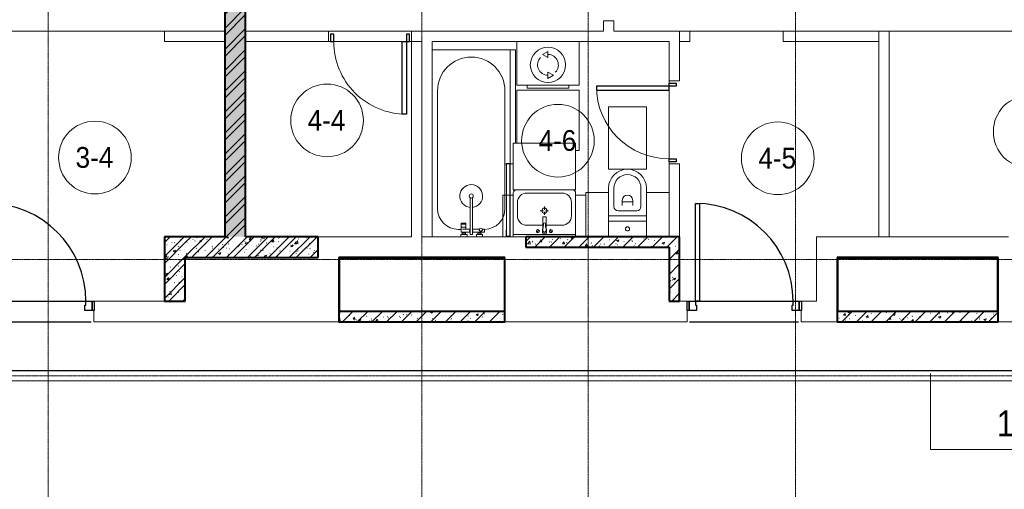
# Model space of a CAD drawing. Header units: millimetres. Extents: x 5617 to 125204, y 7718 to 237738.
# Tile 38 of 71: x 52664 to 62149, y 68587 to 73110. Entities that reach past the tile are written whole.
import ezdxf

# ---------------------------------------------------------------- set-up
doc = ezdxf.new("R2010")
doc.units = ezdxf.units.MM
for name, pattern in [('ADSK_Линия сетки', [25, 20, -2.5, 0, -2.5]), ('Линия сетки', [25, 20, -2.5, 0, -2.5]), ('Осевая', [14, 10, -2, 0, -2])]:
    doc.linetypes.add(name, pattern=pattern)
for name, color, linetype, lineweight in [('Двери', 7, 'Continuous', 18), ('Кабельные лотки', 7, 'Continuous', 18), ('Каркас_Импост', 7, 'Continuous', 30), ('Марки кабельных лотков', 7, 'Continuous', 20), ('Марки помещений', 7, 'Continuous', 20), ('Мебель', 7, 'Continuous', 18), ('Монтажный зазор', 7, 'Continuous', 30), ('Осевая линия', 7, 'Осевая', 18), ('Оси', 7, 'Continuous', 9), ('Панель', 7, 'Continuous', 30), ('Перекрытия', 7, 'Continuous', 18), ('Сантехнические приборы', 7, 'Continuous', 18), ('Стены', 7, 'Continuous', 18), ('Стены разрез', 7, 'Continuous', 40), ('Электрооборудование', 7, 'Continuous', 18)]:
    doc.layers.add(name, color=color, linetype=linetype, lineweight=lineweight)
doc.styles.add('Arial_3', font='arial.ttf', dxfattribs={"width": 0.9, "height": 200})
doc.styles.add('Arial_4', font='arial.ttf', dxfattribs={"width": 0.85, "height": 250})
pattern_1 = [(50, (0, 0), (218.62117, -19.1268), [22.86, -251.46]), (355, (0, 0), (-42.29187, 229.2684), [18.288, -201.168]), (100.451, (18.22, -1.6), (176.33107, 210.13963), [19.428, -213.708]), (46.184, (0, 60.96), (325.29495, -50.45164), [34.29, -377.19]), (96.636, (27.1, 56.76), (284.883, 296.91266), [29.142, -320.562]), (351.184, (0, 60.96), (284.8858, 296.9107), [27.432, -301.752]), (21, (30.48, 45.72), (181.93753, -122.71832), [22.86, -251.46]), (326, (30.48, 45.72), (74.16223, 221.0262), [18.288, -201.168]), (71.451, (45.64, 35.5), (256.10035, 98.30526), [19.428, -213.708]), (37.5, (0, 0), (3.70639, 101.465895), [3.353, -195.377, 3.353, -200.863, -201.93]), (37.5, (0, 0), (3.70639, 101.465895), [-402.946, 3.353, -198.577]), (7.5, (0, 0), (80.18358, 120.21653), [3.353, -113.081, 3.353, -190.805, -76.962]), (7.5, (0, 0), (80.18358, 120.21653), [-310.591, 3.353, -73.609]), (327.5, (-67.97, 0), (162.708646, -6.87497), [3.353, -72.847, 3.353, -234.391, -315.468]), (327.5, (-67.97, 0), (162.708646, -6.87497), [-313.944, 3.353, -312.115]), (317.5, (-98.45, 0), (177.75468, 30.51183), [3.353, -95.707, 3.353, -154.534, -224.028]), (317.5, (-98.45, 0), (177.75468, 30.51183), [-256.946, 3.353, -220.675])]
pattern_2 = [(45, (0, 0), (-70.71068, 70.71068), [])]
pattern_3 = [(45, (0, 0), (-101.02788, 101.02788), []), (45, (67.35, 0), (-101.02788, 101.02788), [])]

# ---------------------------------------------------------------- blocks, each defined once
blk = doc.blocks.new('A_DOR_Door - Вн_3_Одинарная_800x2100-2816299-МКСС_K3_L26__85_950_')
at = {"layer": 'Двери', "color": 254, "lineweight": 30, "true_color": 0xcccccc}
for p, q in [((-380, 20), (-350, 20)), ((-380, -50), (-380, 20)), ((-350, 20), (-350, -50)), ((350, -50), (350, 20)), ((350, 20), (380, 20)), ((380, 20), (380, -50)), ((-350, -50), (-380, -50)), ((-350, -50), (-350, -750)), ((-310, -50), (-350, -50)), ((-350, -50), (-350, -750)), ((-310, -750), (-310, -50)), ((380, -50), (350, -50)), ((-350, -750), (-310, -750))]:
    blk.add_line(p, q, dxfattribs=at)
at = {"layer": 'Двери', "color": 254, "lineweight": 9, "true_color": 0xe5e5e5}
blk.add_arc((-350, -50), 700, 270, 0, dxfattribs=at)
blk = doc.blocks.new('A_DOR_Door - Вн_3_Одинарная_800x2100-2815358-МКСС_K3_L26__85_950_')
at = {"layer": 'Двери', "color": 254, "lineweight": 30, "true_color": 0xcccccc}
for p, q in [((-350, 50), (-350, 750)), ((-350, 750), (-310, 750)), ((-350, 50), (-350, 750)), ((-310, 750), (-310, 50)), ((-380, 50), (-380, -20)), ((-350, 50), (-380, 50)), ((-310, 50), (-350, 50)), ((-350, -20), (-350, 50)), ((380, 50), (350, 50)), ((350, 50), (350, -20)), ((380, -20), (380, 50)), ((-380, -20), (-350, -20)), ((350, -20), (380, -20))]:
    blk.add_line(p, q, dxfattribs=at)
at = {"layer": 'Двери', "color": 254, "lineweight": 9, "true_color": 0xe5e5e5}
blk.add_arc((-350, 50), 700, 360, 90, dxfattribs=at)
blk = doc.blocks.new('MR_Зона обслуживания - MR_Зона обслуживания-2637411-МКСС_K3_L26__85_950_')
at = {"layer": 'Мебель', "color": 254, "lineweight": 9, "true_color": 0xcccccc}
for p, q in [((182.5, 600), (-182.5, 600)), ((-182.5, 600), (-182.5, 0)), ((182.5, 0), (182.5, 600)), ((-182.5, 0), (182.5, 0))]:
    blk.add_line(p, q, dxfattribs=at)
blk = doc.blocks.new('MR_Зона обслуживания - MR_Зона обслуживания-2637414-МКСС_K3_L26__85_950_')
at = {"layer": 'Мебель', "color": 254, "lineweight": 9, "true_color": 0xcccccc}
for p, q in [((108.75, 425), (-108.75, 425)), ((-108.75, 425), (-108.75, 0)), ((108.75, 0), (108.75, 425))]:
    blk.add_line(p, q, dxfattribs=at)
blk = doc.blocks.new('MR_Зона обслуживания - MR_Зона обслуживания-V6-МКСС_K3_L26__85_950_')
at = {"layer": 'Мебель', "color": 254, "lineweight": 9, "true_color": 0xcccccc}
for p, q in [((108.75, 425), (-108.75, 425)), ((-108.75, 425), (-108.75, 400)), ((108.75, 0), (108.75, 425))]:
    blk.add_line(p, q, dxfattribs=at)
blk = doc.blocks.new('MR_Зона обслуживания - MR_Зона обслуживания-2637408-МКСС_K3_L26__85_950_')
at = {"layer": 'Мебель', "color": 254, "lineweight": 9, "true_color": 0xcccccc}
for p, q in [((300, 0), (-300, 0)), ((-300, 0), (-300, -450)), ((300, -450), (300, 0)), ((-300, -450), (300, -450))]:
    blk.add_line(p, q, dxfattribs=at)
blk = doc.blocks.new('MR_Зона обслуживания - MR_Зона обслуживания-2637409-МКСС_K3_L26__85_950_')
at = {"layer": 'Мебель', "color": 254, "lineweight": 9, "true_color": 0xcccccc}
for p, q in [((50, 0), (-50, 0)), ((-50, 0), (-50, -400)), ((50, -400), (50, 0)), ((-50, -400), (50, -400))]:
    blk.add_line(p, q, dxfattribs=at)
blk = doc.blocks.new('MR_Зона обслуживания - MR_Зона обслуживания-V7-МКСС_K3_L26__85_950_')
at = {"layer": 'Мебель', "color": 254, "lineweight": 9, "true_color": 0xcccccc}
for p, q in [((-50, 0), (-50, -400)), ((50, -400), (50, 0)), ((-50, -400), (50, -400))]:
    blk.add_line(p, q, dxfattribs=at)
blk = doc.blocks.new('MR_Зона обслуживания - MR_Зона обслуживания-V8-МКСС_K3_L26__85_950_')
at = {"layer": 'Мебель', "color": 254, "lineweight": 9, "true_color": 0xcccccc}
for p, q in [((300, 0), (-300, 0)), ((-300, 0), (-300, -510)), ((300, -580), (300, 0)), ((265.9, -580), (300, -580))]:
    blk.add_line(p, q, dxfattribs=at)
blk = doc.blocks.new('MR_Зона обслуживания - MR_Зона обслуживания-V9-МКСС_K3_L26__85_950_')
at = {"layer": 'Мебель', "color": 254, "lineweight": 9, "true_color": 0xcccccc}
for p, q in [((350, 50), (-550, 50)), ((-550, 50), (-550, 0)), ((-550, 0), (550, 0)), ((550, 0), (550, 30))]:
    blk.add_line(p, q, dxfattribs=at)
blk = doc.blocks.new('101_Дверь_Однопольная - _НЧ_Мет_900х2100_Квартира_Пр-3473496-МКСС_K3_L26__85_950_')
at = {"layer": 'Двери', "color": 7, "lineweight": 30, "true_color": 0xffffff}
for p, q in [((-527.7, 100), (522.3, 100)), ((-527.7, -100), (522.3, -100))]:
    blk.add_line(p, q, dxfattribs=at)
at = {"layer": 'Каркас_Импост', "color": 254, "true_color": 0xcccccc}
for p, q in [((-530, 100), (-470, 100)), ((-530, 10), (-530, 100)), ((-470, 100), (-470, 60)), ((470, 100), (530, 100)), ((470, 60), (470, 100)), ((530, 100), (530, 10)), ((-460, 10), (-530, 10)), ((-470, 60), (-460, 60)), ((-460, 60), (-460, 10)), ((460, 60), (470, 60)), ((460, 10), (460, 60)), ((530, 10), (460, 10))]:
    blk.add_line(p, q, dxfattribs=at)
at = {"layer": 'Монтажный зазор', "color": 254, "true_color": 0xcccccc}
for p, q in [((-550, 100), (-530, 100)), ((-550, 10), (-550, 100)), ((-530, 100), (-530, 10)), ((530, 10), (530, 100)), ((530, 100), (550, 100)), ((550, 100), (550, 10)), ((-530, 10), (-550, 10)), ((550, 10), (530, 10))]:
    blk.add_line(p, q, dxfattribs=at)
at = {"layer": 'Панель', "color": 254, "true_color": 0xcccccc}
for p, q in [((-470, 1040), (-430, 1040)), ((-470, 100), (-470, 1040)), ((-430, 1040), (-430, 100)), ((-430, 100), (-470, 100))]:
    blk.add_line(p, q, dxfattribs=at)
blk.add_arc((-470, 100), 940, 0, 90, dxfattribs=at)
blk = doc.blocks.new('MR_Унитаз напольный - Санузел с ванной-2637410-МКСС_K3_L26__85_950_')
at = {"layer": 'Сантехнические приборы', "color": 253, "true_color": 0xaaaaaa}
for p, q in [((-182.5, 0), (-182.5, 267.5)), ((-130, 267.5), (-130, 90)), ((130, 90), (130, 267.5)), ((182.5, 267.5), (182.5, 0)), ((-50, 150), (-50, 100)), ((-50, 135), (50, 135)), ((50, 100), (50, 150)), ((182.5, 0), (-182.5, 0)), ((-182.5, -50), (-182.5, 0)), ((-182.5, 0), (182.5, 0)), ((-90, 50), (90, 50)), ((182.5, 0), (182.5, -50)), ((-182.5, -50), (182.5, -50)), ((-182.5, -200), (-182.5, -50)), ((182.5, -50), (-182.5, -50)), ((182.5, -50), (182.5, -200)), ((182.5, -200), (-182.5, -200))]:
    blk.add_line(p, q, dxfattribs=at)
for centre, radius, start, end in [((0, 267.5), 182.5, 0, 180), ((0, 267.5), 130, 360, 180), ((0, 150), 50, 360, 180), ((-90, 90), 40, 180, 270), ((90, 90), 40, 270, 360), ((0, -125), 20, 360, 180), ((0, -125), 20, 180, 360)]:
    blk.add_arc(centre, radius, start, end, dxfattribs=at)
blk = doc.blocks.new('MR_Тумба-Умывальник с зеркалом - Тумба-умывальник_600-2507026-МКСС_K3_L26__85_950_')
at = {"layer": 'Сантехнические приборы', "color": 253, "true_color": 0xaaaaaa}
for p, q in [((-300, 0), (-300, -420)), ((300, 0), (-300, 0)), ((300, -420), (300, 0)), ((-300, -20), (300, -20)), ((-69.7, -39.8), (-55.6, -66.3)), ((20, -33.1), (-20, -33.1)), ((-20, -33.1), (-20, -73.1)), ((-20, -73.1), (-17, -73.1)), ((-17, -60), (-17, -73.1)), ((-17, -73.1), (-17, -187.9)), ((17, -73.1), (17, -60)), ((17, -187.9), (17, -73.1)), ((17, -73.1), (20, -73.1)), ((20, -73.1), (20, -33.1)), ((69.7, -39.8), (55.6, -66.3)), ((-17, -110), (-170, -110)), ((170, -110), (17, -110)), ((-260, -200), (-260, -330)), ((-10, -250), (-40, -250)), ((-14, -190.9), (14, -190.9)), ((0, -210), (0, -240)), ((0, -290), (0, -260)), ((40, -250), (10, -250)), ((260, -330), (260, -200)), ((-270, -450), (270, -450)), ((-170, -420), (170, -420))]:
    blk.add_line(p, q, dxfattribs=at)
for centre, radius, start, end in [((-62.7, -53.1), 15, 360, 180), ((-62.7, -53.1), 15, 180, 360), ((0, -60), 17, 360, 180), ((-217.6, -129.9), 208.5, 1.5946, 15.81769), ((217.6, -129.9), 208.5, 164.18231, 178.4054), ((62.7, -53.1), 15, 360, 180), ((62.7, -53.1), 15, 180, 360), ((-170, -200), 90, 90, 180), ((-14, -187.9), 3, 180, 270), ((-14, -187.9), 3, 195, 255), ((0, -124.1), 9.19, 180, 360), ((14, -187.9), 3, 270, 0), ((14, -187.9), 3, 285, 345), ((170, -200), 90, 360, 90), ((0, -250), 25, 0, 180), ((0, -250), 25, 180, 0), ((-170, -330), 90, 180, 270), ((170, -330), 90, 270, 360), ((-270, -420), 30, 180, 270), ((270, -420), 30, 270, 360)]:
    blk.add_arc(centre, radius, start, end, dxfattribs=at)
blk = doc.blocks.new('MR_Стиральная машина - Стиральная машина_450-2507058-МКСС_K3_L26__85_950_')
at = {"layer": 'Электрооборудование', "color": 253, "true_color": 0xaaaaaa}
for p, q in [((300, 0), (-300, 0)), ((-300, 0), (-300, -420)), ((300, -420), (300, 0)), ((0, -95), (-52, -125)), ((-52, -125), (0, -155)), ((0, -155), (0, -95)), ((0, -295), (0, -355)), ((52, -325), (0, -295)), ((0, -355), (52, -325)), ((-300, -420), (300, -420)), ((-200, -420), (-200, -450)), ((-200, -450), (200, -450)), ((200, -450), (200, -420))]:
    blk.add_line(p, q, dxfattribs=at)
for radius, start, end in [(170, 360, 180), (100, 135, 270), (100, 315, 90), (170, 180, 360)]:
    blk.add_arc((0, -225), radius, start, end, dxfattribs=at)
blk = doc.blocks.new('MR_Ванна - Санузел с ванной_1800x750-2637415-МКСС_K3_L26__85_950_')
at = {"layer": 'Сантехнические приборы', "color": 253, "true_color": 0xaaaaaa}
for p, q in [((-900, 0), (-900, 750)), ((-900, 750), (195.1, 750)), ((630, 700), (-505, 700)), ((210, 750.1), (195, 750.1)), ((195, 750.1), (195, 710)), ((195, 710), (210, 710)), ((200, 715), (200, 745.1)), ((200, 745.1), (210, 745.1)), ((200, 745.1), (200, 715)), ((895, 745.1), (200, 745.1)), ((210, 715), (200, 715)), ((200, 715), (895, 715)), ((210, 745.1), (210, 750.1)), ((210, 750), (885, 750)), ((210, 710), (210, 715)), ((895, 715), (835, 715)), ((835, 715), (835, 710)), ((835, 710), (900, 710)), ((900, 750), (885, 750)), ((885, 750), (885, 745.1)), ((885, 745.1), (895, 745.1)), ((895, 745.1), (895, 715)), ((895, 715), (895, 745.1)), ((900, 710), (900, 750)), ((900, 710), (900, 484.8)), ((826.3, 504.1), (858, 504.1)), ((826.3, 480.7), (826.3, 504.1)), ((858, 504.1), (858, 386.3)), ((880, 484.8), (900, 484.8)), ((880, 425), (880, 484.8)), ((900, 484.8), (900, 425)), ((524.9, 386.3), (880, 386.3)), ((826.3, 386.3), (826.3, 453.7)), ((858, 468.3), (866, 468.3)), ((858, 441.4), (858, 468.3)), ((866, 441.4), (858, 441.4)), ((866, 471), (880, 471)), ((866, 439), (866, 471)), ((866, 468.3), (866, 441.4)), ((880, 439), (866, 439)), ((880, 471), (880, 439)), ((900, 425), (880, 425)), ((880, 386.3), (880, 363.7)), ((900, 425), (900, 335)), ((880, 363.7), (524.9, 363.7)), ((770.9, 276.9), (770.9, 323.9)), ((770.9, 323.9), (780, 323.9)), ((780, 276.9), (780, 323.9)), ((780, 323.9), (807.5, 323.9)), ((780, 323.9), (780, 276.9)), ((807.5, 323.9), (807.5, 276.9)), ((807.5, 278.8), (807.5, 321.6)), ((807.5, 321.6), (826.3, 321.6)), ((826.3, 291.7), (826.3, 363.7)), ((858, 363.7), (858, 291.7)), ((858, 291.7), (858, 318.6)), ((858, 318.6), (866, 318.6)), ((858, 291.7), (858, 278.8)), ((866, 291.7), (858, 291.7)), ((866, 289), (866, 321)), ((866, 321), (880, 321)), ((866, 318.6), (866, 291.7)), ((880, 289), (866, 289)), ((880, 275.2), (880, 335)), ((880, 335), (900, 335)), ((880, 321), (880, 289)), ((900, 335), (900, 275.2)), ((780, 276.9), (770.9, 276.9)), ((807.5, 276.9), (780, 276.9)), ((858, 278.8), (807.5, 278.8)), ((830, 250), (830, 278.8)), ((900, 275.2), (880, 275.2)), ((900, 275.2), (900, 0)), ((900, 0), (-900, 0)), ((-505, 50), (630, 50))]:
    blk.add_line(p, q, dxfattribs=at)
for centre, radius, start, end in [((-505, 375), 325, 90, 270), ((630, 500), 200, 1.18568, 90), ((508.5, 375), 110, 5.91598, 354.08402), ((832.8, 467.2), 15, 90, 270), ((832.8, 467.2), 15, 244.04828, 115.95172), ((832.8, 467.2), 15, 270, 90), ((508.5, 375), 20, 90, 270), ((508.5, 375), 20, 270, 90), ((508.5, 375), 20, 325.4667, 34.5333), ((843.9, 375), 15.5, 47.00933, 132.99067), ((843.9, 375), 15.5, 227.00933, 312.99067), ((630, 250), 200, 270, 360)]:
    blk.add_arc(centre, radius, start, end, dxfattribs=at)
blk = doc.blocks.new('135_SLK_K3_AR_rvt-1-МКСС_K3_L26__85_950_')
at = {"layer": 'Стены разрез', "lineweight": 9, "true_color": 0xcccccc}
h = blk.add_hatch(dxfattribs=at)
h.set_pattern_fill('FP_1', color=254, style=0, pattern_type=2)
h.set_pattern_definition(pattern_1)
h.paths.add_polyline_path([(91850, 71020), (91850, 77400), (91650, 77400), (91650, 71020)])
h = blk.add_hatch(dxfattribs=at)
h.set_pattern_fill('FP_3', color=254, style=0, pattern_type=2)
h.set_pattern_definition(pattern_3)
h.paths.add_polyline_path([(91850, 71020), (91850, 77400), (91650, 77400), (91650, 71020)])
h = blk.add_hatch(dxfattribs=at)
h.set_pattern_fill('FP_1', color=254, style=0, pattern_type=2)
h.set_pattern_definition(pattern_1)
h.paths.add_polyline_path([(91270, 70400), (91270, 71020), (91070, 71020), (91070, 70400)])
h = blk.add_hatch(dxfattribs=at)
h.set_pattern_fill('FP_3', color=254, style=0, pattern_type=2)
h.set_pattern_definition(pattern_3)
h.paths.add_polyline_path([(91270, 70400), (91270, 71020), (91070, 71020), (91070, 70400)])
h = blk.add_hatch(dxfattribs=at)
h.set_pattern_fill('FP_1', color=254, style=0, pattern_type=2)
h.set_pattern_definition(pattern_1)
h.paths.add_polyline_path([(92090.7, 70820), (92550, 70820), (92550, 71020), (91270, 71020), (91270, 70820)])
h = blk.add_hatch(dxfattribs=at)
h.set_pattern_fill('FP_3', color=254, style=0, pattern_type=2)
h.set_pattern_definition(pattern_3)
h.paths.add_polyline_path([(92090.7, 70820), (92550, 70820), (92550, 71020), (91270, 71020), (91270, 70820)])
h = blk.add_hatch(dxfattribs=at)
h.set_pattern_fill('FP_1', color=254, style=0, pattern_type=2)
h.set_pattern_definition(pattern_1)
h.paths.add_polyline_path([(94550, 70920), (95930, 70920), (95930, 71020), (94550, 71020), (94550, 70943)])
h = blk.add_hatch(dxfattribs=at)
h.set_pattern_fill('FP_2', color=254, style=0, pattern_type=2)
h.set_pattern_definition(pattern_2)
h.paths.add_polyline_path([(94550, 70920), (95930, 70920), (95930, 71020), (94550, 71020), (94550, 70943)])
h = blk.add_hatch(dxfattribs=at)
h.set_pattern_fill('FP_1', color=254, style=0, pattern_type=2)
h.set_pattern_definition(pattern_1)
h.paths.add_polyline_path([(96030, 70400), (96030, 71020), (95930, 71020), (95930, 70400)])
h = blk.add_hatch(dxfattribs=at)
h.set_pattern_fill('FP_2', color=254, style=0, pattern_type=2)
h.set_pattern_definition(pattern_2)
h.paths.add_polyline_path([(96030, 70400), (96030, 71020), (95930, 71020), (95930, 70400)])
h = blk.add_hatch(dxfattribs=at)
h.set_pattern_fill('FP_1', color=254, style=0, pattern_type=2)
h.set_pattern_definition(pattern_1)
h.paths.add_polyline_path([(94350, 70200), (94350, 70300), (92750, 70300), (92750, 70200)])
h = blk.add_hatch(dxfattribs=at)
h.set_pattern_fill('FP_2', color=254, style=0, pattern_type=2)
h.set_pattern_definition(pattern_2)
h.paths.add_polyline_path([(94350, 70200), (94350, 70300), (92750, 70300), (92750, 70200)])
h = blk.add_hatch(dxfattribs=at)
h.set_pattern_fill('FP_1', color=254, style=0, pattern_type=2)
h.set_pattern_definition(pattern_1)
h.paths.add_polyline_path([(97550, 70200), (99100, 70200), (99100, 70300), (97550, 70300)])
h = blk.add_hatch(dxfattribs=at)
h.set_pattern_fill('FP_2', color=254, style=0, pattern_type=2)
h.set_pattern_definition(pattern_2)
h.paths.add_polyline_path([(97550, 70200), (99100, 70200), (99100, 70300), (97550, 70300)])
at = {"layer": 'Перекрытия', "color": 254, "true_color": 0xcccccc}
for p, q in [((92650, 73000), (93450, 73000)), ((96030, 73000), (96130, 73000)), ((96130, 73000), (96130, 72900)), ((97030, 73000), (98050, 73000)), ((97030, 72900), (97030, 73000)), ((92670, 72900), (92650, 72900)), ((93360, 72900), (92700, 72900)), ((93450, 72900), (93430, 72900)), ((93450, 71020), (93450, 72900)), ((96130, 72900), (96030, 72900)), ((97150, 72900), (97030, 72900)), ((97200, 72900), (97150, 72900)), ((97303, 72900), (97200, 72900)), ((97950, 72900), (97303, 72900)), ((95930, 72520), (95930, 72500)), ((95930, 72500), (95930, 72520)), ((95930, 72430), (95930, 71770)), ((95930, 71770), (95930, 72430)), ((95930, 71740), (95930, 71720)), ((95930, 71720), (95930, 71740)), ((91070, 71020), (91070, 71021.6)), ((91070, 71021.6), (91650, 71021.6)), ((92550, 71020), (92650, 71020)), ((92650, 71020), (93450, 71020)), ((93650, 71020), (94330, 71020)), ((94430, 71020), (94450, 71020)), ((94450, 71020), (94550, 71020)), ((97350, 71020), (97950, 71020)), ((97350, 70400), (97350, 71020)), ((98050, 71020), (99200, 71020)), ((89412.2, 70400), (90312.2, 70400)), ((90312.2, 70400), (89412.2, 70400)), ((90392.2, 70400), (91070, 70400)), ((96030, 70400), (96104.3, 70400)), ((96104.3, 70400), (96104.3, 70200)), ((96225, 70400), (97125, 70400)), ((97125, 70400), (96225, 70400)), ((97205, 70400), (97350, 70400)), ((90389.3, 70200), (90389.3, 70310)), ((97204.3, 70200), (97204.3, 70310)), ((92750, 70200), (90389.3, 70200)), ((96104.3, 70200), (94350, 70200)), ((97550, 70200), (97204.3, 70200)), ((100950, 70200), (99100, 70200))]:
    blk.add_line(p, q, dxfattribs=at)
at = {"layer": 'Стены', "color": 254, "true_color": 0xcccccc}
for p, q in [((95300, 73000), (95300, 73100)), ((95400, 73100), (95300, 73100)), ((95400, 73100), (95400, 73000)), ((89220.4, 73000.4), (91070, 73000.4)), ((91070, 72999.6), (89220.4, 72999.6)), ((91070, 73000.4), (91070, 72999.6)), ((91070, 73000), (91650, 73000)), ((91070, 73000), (91070, 72900)), ((91850, 73000), (92650, 73000)), ((92650, 72900), (92650, 73000)), ((93450, 73000), (93550, 73000)), ((93450, 73000), (93450, 72900)), ((93550, 73000), (95300, 73000)), ((95400, 73000), (95930, 73000)), ((96030, 73000), (95930, 73000)), ((96030, 73000.4), (100650, 73000.4)), ((96030, 73000.4), (96030, 72999.6)), ((96030, 73000), (96030, 72520)), ((96030, 72999.6), (96130, 72999.6)), ((100650, 72999.6), (96030, 72999.6)), ((97030, 72999.6), (97950, 72999.6)), ((97950, 71020), (97950, 72999.6)), ((98050, 72999.6), (97950, 72999.6)), ((98050, 72999.6), (98050, 71020)), ((91650, 72900), (91070, 72900)), ((92650, 72900), (91850, 72900)), ((93550, 72900), (93450, 72900)), ((93550, 71020), (93550, 72900)), ((95930, 72900), (93650, 72900)), ((93650, 72900), (93650, 71020)), ((95930, 72520), (95930, 72900)), ((95930, 72520), (96030, 72520)), ((95930, 71445), (95930, 71720)), ((96030, 71720), (95930, 71720)), ((96030, 71720), (96030, 71020)), ((93650, 71020), (93550, 71020)), ((98050, 71020), (97950, 71020))]:
    blk.add_line(p, q, dxfattribs=at)
at = {"layer": 'Стены разрез', "color": 254, "true_color": 0xcccccc}
for p, q in [((91650, 77400), (91650, 71020)), ((91850, 71020), (91850, 77400)), ((91070, 71020), (91070, 70400)), ((91270, 71020), (91070, 71020)), ((91650, 71020), (91270, 71020)), ((92550, 71020), (91850, 71020)), ((92550, 70820), (92550, 71020)), ((95930, 71020), (94550, 71020)), ((94550, 71020), (94550, 70920)), ((96030, 71020), (95930, 71020)), ((96030, 70400), (96030, 71020)), ((94550, 70920), (95930, 70920)), ((95930, 70920), (95930, 70400)), ((91270, 70820), (92550, 70820)), ((91270, 70400), (91270, 70820)), ((94345, 70820), (92750, 70820)), ((92750, 70820), (92750, 70815)), ((92750, 70815), (92750, 70300)), ((92755, 70815), (94345, 70815)), ((92755, 70300), (92755, 70815)), ((94350, 70820), (94345, 70820)), ((94345, 70815), (94345, 70300)), ((94350, 70300), (94350, 70820)), ((99095, 70820), (97550, 70820)), ((97550, 70820), (97550, 70815)), ((97550, 70815), (97550, 70300)), ((97555, 70815), (99095, 70815)), ((97555, 70300), (97555, 70815)), ((99100, 70820), (99095, 70820)), ((99095, 70815), (99095, 70300)), ((99100, 70300), (99100, 70820)), ((91070, 70400), (91270, 70400)), ((95930, 70400), (96030, 70400)), ((94350, 70300), (92750, 70300)), ((92750, 70300), (92750, 70200)), ((92750, 70300), (92755, 70300)), ((94345, 70300), (94350, 70300)), ((94350, 70200), (94350, 70300)), ((99100, 70300), (97550, 70300)), ((97550, 70300), (97550, 70200)), ((97550, 70300), (97555, 70300)), ((99095, 70300), (99100, 70300)), ((99100, 70200), (99100, 70300)), ((92750, 70200), (94350, 70200)), ((97550, 70200), (99100, 70200))]:
    blk.add_line(p, q, dxfattribs=at)
at = {"layer": 'Двери', "color": 254, "lineweight": 18, "true_color": 0xe5e5e5}
for name, p, rotation in [('A_DOR_Door - Вн_3_Одинарная_800x2100-2815358-МКСС_K3_L26__85_950_', (93050, 72950), 180), ('A_DOR_Door - Вн_3_Одинарная_800x2100-2816299-МКСС_K3_L26__85_950_', (95980, 72120), 270)]:
    blk.add_blockref(name, p, dxfattribs=dict(at, rotation=rotation))
for p in [(89842.2, 70300), (96655, 70300)]:
    blk.add_blockref('101_Дверь_Однопольная - _НЧ_Мет_900х2100_Квартира_Пр-3473496-МКСС_K3_L26__85_950_', p, dxfattribs=at)
at = {"layer": 'Мебель', "color": 254, "lineweight": 18, "true_color": 0xe5e5e5}
for name, p, rotation in [('MR_Зона обслуживания - MR_Зона обслуживания-V9-МКСС_K3_L26__85_950_', (94400, 72270), 270.0000000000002), ('MR_Зона обслуживания - MR_Зона обслуживания-2637408-МКСС_K3_L26__85_950_', (94730, 71470), 180), ('MR_Зона обслуживания - MR_Зона обслуживания-2637409-МКСС_K3_L26__85_950_', (94380, 71020), 180), ('MR_Зона обслуживания - MR_Зона обслуживания-V7-МКСС_K3_L26__85_950_', (95080, 71020), 180)]:
    blk.add_blockref(name, p, dxfattribs=dict(at, rotation=rotation))
for name, p in [('MR_Зона обслуживания - MR_Зона обслуживания-V8-МКСС_K3_L26__85_950_', (94764.1, 72430)), ('MR_Зона обслуживания - MR_Зона обслуживания-2637411-МКСС_K3_L26__85_950_', (95530, 71670)), ('MR_Зона обслуживания - MR_Зона обслуживания-V6-МКСС_K3_L26__85_950_', (95238.7, 71020)), ('MR_Зона обслуживания - MR_Зона обслуживания-2637414-МКСС_K3_L26__85_950_', (95821.2, 71020))]:
    blk.add_blockref(name, p, dxfattribs=at)
at = {"layer": 'Сантехнические приборы', "color": 253, "lineweight": 18, "true_color": 0xaaaaaa}
for name, p, rotation in [('MR_Ванна - Санузел с ванной_1800x750-2637415-МКСС_K3_L26__85_950_', (93650, 71920), 270.0000000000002), ('MR_Тумба-Умывальник с зеркалом - Тумба-умывальник_600-2507026-МКСС_K3_L26__85_950_', (94730, 71020), 180)]:
    blk.add_blockref(name, p, dxfattribs=dict(at, rotation=rotation))
blk.add_blockref('MR_Унитаз напольный - Санузел с ванной-2637410-МКСС_K3_L26__85_950_', (95530, 71220), dxfattribs=at)
at = {"layer": 'Электрооборудование', "color": 253, "lineweight": 18, "true_color": 0xaaaaaa}
blk.add_blockref('MR_Стиральная машина - Стиральная машина_450-2507058-МКСС_K3_L26__85_950_', (94764.1, 72900), dxfattribs=at)
blk = doc.blocks.new('050_Марка_Помещение - Номер-620969-МКСС_K3_L26__85_950_')
at = {"layer": 'Марки помещений'}
blk.add_circle((0, 0), 3.5, dxfattribs=at)
blk = doc.blocks.new('_СС_Марка лотка - 03_Размер _ КСБ_СС _ Отметка низа _полка 25_-1604714-МКСС_K3_L26__85_950_')
at = {"layer": 'Марки кабельных лотков'}
blk.add_line((0, 0), (25, 0), dxfattribs=at)

msp = doc.modelspace()

# ---------------------------------------------------------------- linework, layer by layer
at = {"layer": 'Кабельные лотки', "color": 96, "true_color": 0x008000}
for p, q in [((49540.2, 69730), (77839.2, 69730)), ((49540.2, 69727.5), (77839.2, 69727.5)), ((49540.2, 69632.5), (77839.2, 69632.5)), ((49540.2, 69630), (77839.2, 69630))]:
    msp.add_line(p, q, dxfattribs=at)
at = {"layer": 'Марки кабельных лотков'}
for p, q in [((61437.8, 69702), (61437.8, 68970.9)), ((61437.8, 68970.9), (61939.1, 68970.9))]:
    msp.add_line(p, q, dxfattribs=at)
at = {"layer": 'Осевая линия'}
msp.add_line((49540.2, 69680), (77839.2, 69680), dxfattribs=at)
at = {"layer": 'Оси', "linetype": 'Линия сетки'}
for p, q in [((52939.2, 55989.9), (52939.2, 77400)), ((56539.2, 55989.9), (56539.2, 77400)), ((58139.2, 55989.9), (58139.2, 77400)), ((60139.2, 55989.9), (60139.2, 77400))]:
    msp.add_line(p, q, dxfattribs=at)
at = {"layer": 'Оси', "linetype": 'ADSK_Линия сетки'}
msp.add_line((87439.2, 70800), (26968.8, 70800), dxfattribs=at)

# ---------------------------------------------------------------- block references
at = {"lineweight": 5}
msp.add_blockref('135_SLK_K3_AR_rvt-1-МКСС_K3_L26__85_950_', (-37010.8, 0), dxfattribs=at)
at = {"layer": 'Марки кабельных лотков', "xscale": 99.99999999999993, "yscale": 99.99999999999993, "zscale": 99.99999999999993}
msp.add_blockref('_СС_Марка лотка - 03_Размер _ КСБ_СС _ Отметка низа _полка 25_-1604714-МКСС_K3_L26__85_950_', (61939.1, 68970.9), dxfattribs=at)
at = {"layer": 'Марки помещений', "xscale": 99.99999999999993, "yscale": 99.99999999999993, "zscale": 99.99999999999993}
for p in [(55625.1, 72140), (62393.6, 72031.3), (57849.4, 71944.7), (53389, 71781.7), (59966.7, 71774.7)]:
    msp.add_blockref('050_Марка_Помещение - Номер-620969-МКСС_K3_L26__85_950_', p, dxfattribs=at)

# ---------------------------------------------------------------- texts
at = {"layer": 'Марки кабельных лотков', "lineweight": 9, "insert": (62077.2, 69346.5), "char_height": 250, "width": 592.848, "attachment_point": 1, "style": 'Arial_4'}
msp.add_mtext('100', dxfattribs=at)
at = {"layer": 'Марки помещений', "lineweight": 9, "char_height": 200, "width": 447.342, "attachment_point": 1, "style": 'Arial_3'}
for s, insert in [('4-4', (55438.5, 72241.7)), ('4-6', (57662.8, 72046.4)), ('3-4', (53202.5, 71883.5)), ('4-5', (59780.1, 71876.5))]:
    msp.add_mtext(s, dxfattribs=dict(at, insert=insert))

doc.saveas('drawing.dxf')
